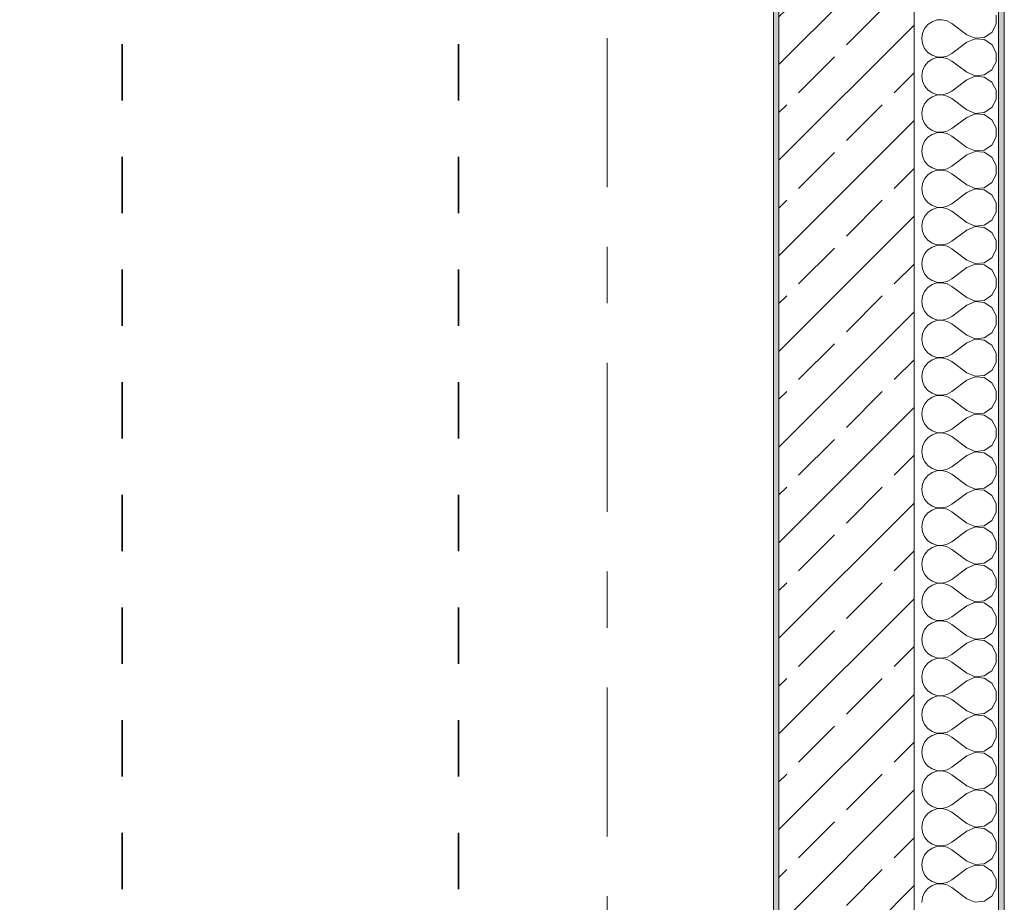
# Model space of a CAD drawing. Header units: metres. Extents: x -3.6 to 84.5, y -11 to 16.8.
# Tile 220 of 228: x 60.7 to 62.4, y 9.5 to 11. Entities that reach past the tile are written whole.
import ezdxf

# ---------------------------------------------------------------- set-up
doc = ezdxf.new("R2010")
doc.units = ezdxf.units.M
doc.header["$MEASUREMENT"] = 0
doc.linetypes.add('Achse', pattern=[0.2, 0.1, -0.05, 0, -0.05])
doc.linetypes.add('Strichlinie doppelt', pattern=[0.546806, 0.264583, -0.105833, 0.070556, -0.105833])
for name, color, linetype in [('155 - Bemaßung_ Beschriftung.Ausbau - Deckenelemente', 7, 'Continuous'), ('451 - Universal.Achsen Raster', 7, 'Continuous'), ('604 - Struktur.Wand Aussen', 7, 'Continuous')]:
    doc.layers.add(name, color=color, linetype=linetype)
doc.styles.add('ERSTELLTER_STIL_2', font='txt')
doc.dimstyles.new('ERSTELLTER_STIL__1', dxfattribs={"dimtxt": 0.1, "dimasz": 0.0532, "dimexe": 0.18, "dimexo": 0.0625, "dimgap": 0, "dimtad": 1, "dimtih": 1, "dimtoh": 1, "dimzin": 0, "dimdsep": 46, "dimtxsty": 'ERSTELLTER_STIL_2', "dimblk": 'ARROWHEAD_2', "dimblk1": 'ARROWHEAD_2', "dimblk2": 'ARROWHEAD_2', "dimcen": 0.09, "dimse1": 1, "dimse2": 1, "dimclrd": 7, "dimclre": 7, "dimclrt": 7, "dimazin": 0, "dimtfac": 1, "dimtdec": 4, "dimtmove": 0, "dimatfit": 3, "dimfxl": 1, "dimtolj": 1, "dimtzin": 0, "dimarcsym": 0})

# ---------------------------------------------------------------- blocks, each defined once
blk = doc.blocks.new('*X4')
at = {"layer": '604 - Struktur.Wand Aussen', "color": 7, "linetype": 'Continuous', "lineweight": 5}
for p, q in [((62.3068, 11.0298), (62.2992, 11.0246)), ((62.3155, 11.0328), (62.3068, 11.0298)), ((62.3247, 11.0332), (62.3155, 11.0328)), ((62.3336, 11.0311), (62.3247, 11.0332)), ((62.3417, 11.0267), (62.3336, 11.0311)), ((62.4207, 11.0252), (62.4207, 11.0415)), ((62.2933, 11.0175), (62.2896, 11.0091)), ((62.2992, 11.0246), (62.2933, 11.0175)), ((62.3684, 11.0067), (62.3417, 11.0267)), ((62.413, 11.0109), (62.4207, 11.0252)), ((62.2896, 11.0091), (62.2884, 11)), ((62.2884, 11), (62.2896, 10.9909)), ((62.3684, 11.0067), (62.3833, 11.0004)), ((62.3833, 10.9996), (62.3684, 10.9933)), ((62.3833, 11.0004), (62.3995, 11.0019)), ((62.3995, 10.9981), (62.3833, 10.9996)), ((62.3995, 11.0019), (62.413, 11.0109)), ((62.413, 10.9891), (62.3995, 10.9981)), ((62.2896, 10.9909), (62.2933, 10.9825)), ((62.2933, 10.9825), (62.2992, 10.9754)), ((62.3684, 10.9933), (62.3417, 10.9733)), ((62.4207, 10.9748), (62.413, 10.9891)), ((62.2992, 10.9754), (62.3068, 10.9702)), ((62.3068, 10.9631), (62.2992, 10.9579)), ((62.3068, 10.9702), (62.3155, 10.9672)), ((62.3155, 10.9661), (62.3068, 10.9631)), ((62.3155, 10.9672), (62.3247, 10.9668)), ((62.3247, 10.9665), (62.3155, 10.9661)), ((62.3247, 10.9668), (62.3336, 10.9689)), ((62.3336, 10.9645), (62.3247, 10.9665)), ((62.3336, 10.9689), (62.3417, 10.9733)), ((62.3417, 10.96), (62.3336, 10.9645)), ((62.3684, 10.94), (62.3417, 10.96)), ((62.4207, 10.9585), (62.4207, 10.9748)), ((62.2896, 10.9424), (62.2884, 10.9333)), ((62.2933, 10.9509), (62.2896, 10.9424)), ((62.2992, 10.9579), (62.2933, 10.9509)), ((62.3995, 10.9352), (62.413, 10.9442)), ((62.413, 10.9442), (62.4207, 10.9585)), ((62.2884, 10.9333), (62.2896, 10.9242)), ((62.3684, 10.9267), (62.3417, 10.9067)), ((62.3684, 10.94), (62.3833, 10.9337)), ((62.3833, 10.933), (62.3684, 10.9267)), ((62.3833, 10.9337), (62.3995, 10.9352)), ((62.3995, 10.9314), (62.3833, 10.933)), ((62.413, 10.9224), (62.3995, 10.9314)), ((62.2896, 10.9242), (62.2933, 10.9158)), ((62.2933, 10.9158), (62.2992, 10.9087)), ((62.2992, 10.9087), (62.3068, 10.9035)), ((62.4207, 10.9081), (62.413, 10.9224)), ((62.4207, 10.8919), (62.4207, 10.9081)), ((62.2992, 10.8913), (62.2933, 10.8842)), ((62.3068, 10.8965), (62.2992, 10.8913)), ((62.3068, 10.9035), (62.3155, 10.9006)), ((62.3155, 10.8994), (62.3068, 10.8965)), ((62.3155, 10.9006), (62.3247, 10.9001)), ((62.3247, 10.8999), (62.3155, 10.8994)), ((62.3247, 10.9001), (62.3336, 10.9022)), ((62.3336, 10.8978), (62.3247, 10.8999)), ((62.3336, 10.9022), (62.3417, 10.9067)), ((62.3417, 10.8933), (62.3336, 10.8978)), ((62.3684, 10.8733), (62.3417, 10.8933)), ((62.413, 10.8776), (62.4207, 10.8919)), ((62.2896, 10.8758), (62.2884, 10.8667)), ((62.2933, 10.8842), (62.2896, 10.8758)), ((62.3684, 10.8733), (62.3833, 10.867)), ((62.3995, 10.8686), (62.413, 10.8776)), ((62.2884, 10.8667), (62.2896, 10.8576)), ((62.2896, 10.8576), (62.2933, 10.8491)), ((62.3684, 10.86), (62.3417, 10.84)), ((62.3833, 10.8663), (62.3684, 10.86)), ((62.3833, 10.867), (62.3995, 10.8686)), ((62.3995, 10.8648), (62.3833, 10.8663)), ((62.413, 10.8558), (62.3995, 10.8648)), ((62.4207, 10.8415), (62.413, 10.8558)), ((62.2933, 10.8491), (62.2992, 10.8421)), ((62.2992, 10.8421), (62.3068, 10.8369)), ((62.3336, 10.8355), (62.3417, 10.84)), ((62.4207, 10.8252), (62.4207, 10.8415)), ((62.2992, 10.8246), (62.2933, 10.8175)), ((62.3068, 10.8298), (62.2992, 10.8246)), ((62.3068, 10.8369), (62.3155, 10.8339)), ((62.3155, 10.8328), (62.3068, 10.8298)), ((62.3155, 10.8339), (62.3247, 10.8335)), ((62.3247, 10.8332), (62.3155, 10.8328)), ((62.3247, 10.8335), (62.3336, 10.8355)), ((62.3336, 10.8311), (62.3247, 10.8332)), ((62.3417, 10.8267), (62.3336, 10.8311)), ((62.3684, 10.8067), (62.3417, 10.8267)), ((62.413, 10.8109), (62.4207, 10.8252)), ((62.2896, 10.8091), (62.2884, 10.8)), ((62.2933, 10.8175), (62.2896, 10.8091)), ((62.3684, 10.8067), (62.3833, 10.8004)), ((62.3995, 10.8019), (62.413, 10.8109)), ((62.2884, 10.8), (62.2896, 10.7909)), ((62.2896, 10.7909), (62.2933, 10.7825)), ((62.3684, 10.7933), (62.3417, 10.7733)), ((62.3833, 10.7996), (62.3684, 10.7933)), ((62.3833, 10.8004), (62.3995, 10.8019)), ((62.3995, 10.7981), (62.3833, 10.7996)), ((62.413, 10.7891), (62.3995, 10.7981)), ((62.4207, 10.7748), (62.413, 10.7891)), ((62.2933, 10.7825), (62.2992, 10.7754)), ((62.2992, 10.7754), (62.3068, 10.7702)), ((62.3068, 10.7702), (62.3155, 10.7672)), ((62.3247, 10.7668), (62.3336, 10.7689)), ((62.3336, 10.7689), (62.3417, 10.7733)), ((62.4207, 10.7585), (62.4207, 10.7748)), ((62.2933, 10.7509), (62.2896, 10.7424)), ((62.2992, 10.7579), (62.2933, 10.7509)), ((62.3068, 10.7631), (62.2992, 10.7579)), ((62.3155, 10.7661), (62.3068, 10.7631)), ((62.3155, 10.7672), (62.3247, 10.7668)), ((62.3247, 10.7665), (62.3155, 10.7661)), ((62.3336, 10.7645), (62.3247, 10.7665)), ((62.3417, 10.76), (62.3336, 10.7645)), ((62.3684, 10.74), (62.3417, 10.76)), ((62.413, 10.7442), (62.4207, 10.7585)), ((62.2896, 10.7424), (62.2884, 10.7333)), ((62.2884, 10.7333), (62.2896, 10.7242)), ((62.3684, 10.74), (62.3833, 10.7337)), ((62.3833, 10.733), (62.3684, 10.7267)), ((62.3833, 10.7337), (62.3995, 10.7352)), ((62.3995, 10.7314), (62.3833, 10.733)), ((62.3995, 10.7352), (62.413, 10.7442)), ((62.2896, 10.7242), (62.2933, 10.7158)), ((62.2933, 10.7158), (62.2992, 10.7087)), ((62.3684, 10.7267), (62.3417, 10.7067)), ((62.413, 10.7224), (62.3995, 10.7314)), ((62.4207, 10.7081), (62.413, 10.7224)), ((62.2992, 10.7087), (62.3068, 10.7035)), ((62.3068, 10.7035), (62.3155, 10.7006)), ((62.3155, 10.6994), (62.3068, 10.6965)), ((62.3155, 10.7006), (62.3247, 10.7001)), ((62.3247, 10.6999), (62.3155, 10.6994)), ((62.3247, 10.7001), (62.3336, 10.7022)), ((62.3336, 10.6978), (62.3247, 10.6999)), ((62.3336, 10.7022), (62.3417, 10.7067)), ((62.3417, 10.6933), (62.3336, 10.6978)), ((62.4207, 10.6919), (62.4207, 10.7081)), ((62.2933, 10.6842), (62.2896, 10.6758)), ((62.2992, 10.6913), (62.2933, 10.6842)), ((62.3068, 10.6965), (62.2992, 10.6913)), ((62.3684, 10.6733), (62.3417, 10.6933)), ((62.413, 10.6776), (62.4207, 10.6919)), ((62.2896, 10.6758), (62.2884, 10.6667)), ((62.2884, 10.6667), (62.2896, 10.6576)), ((62.3684, 10.6733), (62.3833, 10.667)), ((62.3833, 10.6663), (62.3684, 10.66)), ((62.3833, 10.667), (62.3995, 10.6686)), ((62.3995, 10.6648), (62.3833, 10.6663)), ((62.3995, 10.6686), (62.413, 10.6776)), ((62.413, 10.6558), (62.3995, 10.6648)), ((62.2896, 10.6576), (62.2933, 10.6491)), ((62.2933, 10.6491), (62.2992, 10.6421)), ((62.3684, 10.66), (62.3417, 10.64)), ((62.4207, 10.6415), (62.413, 10.6558)), ((62.2992, 10.6421), (62.3068, 10.6369)), ((62.3068, 10.6298), (62.2992, 10.6246)), ((62.3068, 10.6369), (62.3155, 10.6339)), ((62.3155, 10.6328), (62.3068, 10.6298)), ((62.3155, 10.6339), (62.3247, 10.6335)), ((62.3247, 10.6332), (62.3155, 10.6328)), ((62.3247, 10.6335), (62.3336, 10.6355)), ((62.3336, 10.6311), (62.3247, 10.6332)), ((62.3336, 10.6355), (62.3417, 10.64)), ((62.3417, 10.6267), (62.3336, 10.6311)), ((62.4207, 10.6252), (62.4207, 10.6415)), ((62.2933, 10.6175), (62.2896, 10.6091)), ((62.2992, 10.6246), (62.2933, 10.6175)), ((62.3684, 10.6067), (62.3417, 10.6267)), ((62.3995, 10.6019), (62.413, 10.6109)), ((62.413, 10.6109), (62.4207, 10.6252)), ((62.2896, 10.6091), (62.2884, 10.6)), ((62.2884, 10.6), (62.2896, 10.5909)), ((62.3684, 10.5933), (62.3417, 10.5733)), ((62.3684, 10.6067), (62.3833, 10.6004)), ((62.3833, 10.5996), (62.3684, 10.5933)), ((62.3833, 10.6004), (62.3995, 10.6019)), ((62.3995, 10.5981), (62.3833, 10.5996)), ((62.413, 10.5891), (62.3995, 10.5981)), ((62.2896, 10.5909), (62.2933, 10.5825)), ((62.2933, 10.5825), (62.2992, 10.5754)), ((62.2992, 10.5754), (62.3068, 10.5702)), ((62.4207, 10.5748), (62.413, 10.5891)), ((62.2992, 10.5579), (62.2933, 10.5509)), ((62.3068, 10.5631), (62.2992, 10.5579)), ((62.3068, 10.5702), (62.3155, 10.5672)), ((62.3155, 10.5661), (62.3068, 10.5631)), ((62.3155, 10.5672), (62.3247, 10.5668)), ((62.3247, 10.5665), (62.3155, 10.5661)), ((62.3247, 10.5668), (62.3336, 10.5689)), ((62.3336, 10.5645), (62.3247, 10.5665)), ((62.3336, 10.5689), (62.3417, 10.5733)), ((62.3417, 10.56), (62.3336, 10.5645)), ((62.3684, 10.54), (62.3417, 10.56)), ((62.413, 10.5442), (62.4207, 10.5585)), ((62.4207, 10.5585), (62.4207, 10.5748)), ((62.2896, 10.5424), (62.2884, 10.5333)), ((62.2933, 10.5509), (62.2896, 10.5424)), ((62.3995, 10.5352), (62.413, 10.5442)), ((62.2884, 10.5333), (62.2896, 10.5242)), ((62.2896, 10.5242), (62.2933, 10.5158)), ((62.3684, 10.5267), (62.3417, 10.5067)), ((62.3684, 10.54), (62.3833, 10.5337)), ((62.3833, 10.533), (62.3684, 10.5267)), ((62.3833, 10.5337), (62.3995, 10.5352)), ((62.3995, 10.5314), (62.3833, 10.533)), ((62.413, 10.5224), (62.3995, 10.5314)), ((62.2933, 10.5158), (62.2992, 10.5087)), ((62.2992, 10.5087), (62.3068, 10.5035)), ((62.3336, 10.5022), (62.3417, 10.5067)), ((62.4207, 10.5081), (62.413, 10.5224)), ((62.4207, 10.4919), (62.4207, 10.5081)), ((62.2992, 10.4913), (62.2933, 10.4842)), ((62.3068, 10.4965), (62.2992, 10.4913)), ((62.3068, 10.5035), (62.3155, 10.5006)), ((62.3155, 10.4994), (62.3068, 10.4965)), ((62.3155, 10.5006), (62.3247, 10.5001)), ((62.3247, 10.4999), (62.3155, 10.4994)), ((62.3247, 10.5001), (62.3336, 10.5022)), ((62.3336, 10.4978), (62.3247, 10.4999)), ((62.3417, 10.4933), (62.3336, 10.4978)), ((62.3684, 10.4733), (62.3417, 10.4933)), ((62.413, 10.4776), (62.4207, 10.4919)), ((62.2896, 10.4758), (62.2884, 10.4667)), ((62.2933, 10.4842), (62.2896, 10.4758)), ((62.3684, 10.4733), (62.3833, 10.467)), ((62.3995, 10.4686), (62.413, 10.4776)), ((62.2884, 10.4667), (62.2896, 10.4576)), ((62.2896, 10.4576), (62.2933, 10.4491)), ((62.3684, 10.46), (62.3417, 10.44)), ((62.3833, 10.4663), (62.3684, 10.46)), ((62.3833, 10.467), (62.3995, 10.4686)), ((62.3995, 10.4648), (62.3833, 10.4663)), ((62.413, 10.4558), (62.3995, 10.4648)), ((62.4207, 10.4415), (62.413, 10.4558)), ((62.2933, 10.4491), (62.2992, 10.4421)), ((62.2992, 10.4421), (62.3068, 10.4369)), ((62.3068, 10.4369), (62.3155, 10.4339)), ((62.3247, 10.4335), (62.3336, 10.4355)), ((62.3336, 10.4355), (62.3417, 10.44)), ((62.4207, 10.4252), (62.4207, 10.4415)), ((62.2992, 10.4246), (62.2933, 10.4175)), ((62.3068, 10.4298), (62.2992, 10.4246)), ((62.3155, 10.4328), (62.3068, 10.4298)), ((62.3155, 10.4339), (62.3247, 10.4335)), ((62.3247, 10.4332), (62.3155, 10.4328)), ((62.3336, 10.4311), (62.3247, 10.4332)), ((62.3417, 10.4267), (62.3336, 10.4311)), ((62.3684, 10.4067), (62.3417, 10.4267)), ((62.413, 10.4109), (62.4207, 10.4252)), ((62.2896, 10.4091), (62.2884, 10.4)), ((62.2933, 10.4175), (62.2896, 10.4091)), ((62.3684, 10.4067), (62.3833, 10.4004)), ((62.3833, 10.4004), (62.3995, 10.4019)), ((62.3995, 10.4019), (62.413, 10.4109)), ((62.2884, 10.4), (62.2896, 10.3909)), ((62.2896, 10.3909), (62.2933, 10.3825)), ((62.3684, 10.3933), (62.3417, 10.3733)), ((62.3833, 10.3996), (62.3684, 10.3933)), ((62.3995, 10.3981), (62.3833, 10.3996)), ((62.413, 10.3891), (62.3995, 10.3981)), ((62.4207, 10.3748), (62.413, 10.3891)), ((62.2933, 10.3825), (62.2992, 10.3754)), ((62.2992, 10.3754), (62.3068, 10.3702)), ((62.3068, 10.3702), (62.3155, 10.3672)), ((62.3155, 10.3661), (62.3068, 10.3631)), ((62.3155, 10.3672), (62.3247, 10.3668)), ((62.3247, 10.3665), (62.3155, 10.3661)), ((62.3247, 10.3668), (62.3336, 10.3689)), ((62.3336, 10.3645), (62.3247, 10.3665)), ((62.3336, 10.3689), (62.3417, 10.3733)), ((62.4207, 10.3585), (62.4207, 10.3748)), ((62.2933, 10.3509), (62.2896, 10.3424)), ((62.2992, 10.3579), (62.2933, 10.3509)), ((62.3068, 10.3631), (62.2992, 10.3579)), ((62.3417, 10.36), (62.3336, 10.3645)), ((62.3684, 10.34), (62.3417, 10.36)), ((62.413, 10.3442), (62.4207, 10.3585)), ((62.2896, 10.3424), (62.2884, 10.3333)), ((62.2884, 10.3333), (62.2896, 10.3242)), ((62.3684, 10.34), (62.3833, 10.3337)), ((62.3833, 10.333), (62.3684, 10.3267)), ((62.3833, 10.3337), (62.3995, 10.3352)), ((62.3995, 10.3314), (62.3833, 10.333)), ((62.3995, 10.3352), (62.413, 10.3442)), ((62.413, 10.3224), (62.3995, 10.3314)), ((62.2896, 10.3242), (62.2933, 10.3158)), ((62.2933, 10.3158), (62.2992, 10.3087)), ((62.3684, 10.3267), (62.3417, 10.3067)), ((62.4207, 10.3081), (62.413, 10.3224)), ((62.2992, 10.3087), (62.3068, 10.3035)), ((62.3068, 10.2965), (62.2992, 10.2913)), ((62.3068, 10.3035), (62.3155, 10.3006)), ((62.3155, 10.2994), (62.3068, 10.2965)), ((62.3155, 10.3006), (62.3247, 10.3001)), ((62.3247, 10.2999), (62.3155, 10.2994)), ((62.3247, 10.3001), (62.3336, 10.3022)), ((62.3336, 10.2978), (62.3247, 10.2999)), ((62.3336, 10.3022), (62.3417, 10.3067)), ((62.3417, 10.2933), (62.3336, 10.2978)), ((62.4207, 10.2919), (62.4207, 10.3081)), ((62.2933, 10.2842), (62.2896, 10.2758)), ((62.2992, 10.2913), (62.2933, 10.2842)), ((62.3684, 10.2733), (62.3417, 10.2933)), ((62.413, 10.2776), (62.4207, 10.2919)), ((62.2896, 10.2758), (62.2884, 10.2667)), ((62.2884, 10.2667), (62.2896, 10.2576)), ((62.3684, 10.2733), (62.3833, 10.267)), ((62.3833, 10.2663), (62.3684, 10.26)), ((62.3833, 10.267), (62.3995, 10.2686)), ((62.3995, 10.2648), (62.3833, 10.2663)), ((62.3995, 10.2686), (62.413, 10.2776)), ((62.413, 10.2558), (62.3995, 10.2648)), ((62.2896, 10.2576), (62.2933, 10.2491)), ((62.2933, 10.2491), (62.2992, 10.2421)), ((62.3684, 10.26), (62.3417, 10.24)), ((62.4207, 10.2415), (62.413, 10.2558)), ((62.2992, 10.2421), (62.3068, 10.2369)), ((62.3068, 10.2298), (62.2992, 10.2246)), ((62.3068, 10.2369), (62.3155, 10.2339)), ((62.3155, 10.2328), (62.3068, 10.2298)), ((62.3155, 10.2339), (62.3247, 10.2335)), ((62.3247, 10.2332), (62.3155, 10.2328)), ((62.3247, 10.2335), (62.3336, 10.2355)), ((62.3336, 10.2311), (62.3247, 10.2332)), ((62.3336, 10.2355), (62.3417, 10.24)), ((62.3417, 10.2267), (62.3336, 10.2311)), ((62.3684, 10.2067), (62.3417, 10.2267)), ((62.4207, 10.2252), (62.4207, 10.2415)), ((62.2896, 10.2091), (62.2884, 10.2)), ((62.2933, 10.2175), (62.2896, 10.2091)), ((62.2992, 10.2246), (62.2933, 10.2175)), ((62.3995, 10.2019), (62.413, 10.2109)), ((62.413, 10.2109), (62.4207, 10.2252)), ((62.2884, 10.2), (62.2896, 10.1909)), ((62.2896, 10.1909), (62.2933, 10.1825)), ((62.3684, 10.1933), (62.3417, 10.1733)), ((62.3684, 10.2067), (62.3833, 10.2004)), ((62.3833, 10.1996), (62.3684, 10.1933)), ((62.3833, 10.2004), (62.3995, 10.2019)), ((62.3995, 10.1981), (62.3833, 10.1996)), ((62.413, 10.1891), (62.3995, 10.1981)), ((62.2933, 10.1825), (62.2992, 10.1754)), ((62.2992, 10.1754), (62.3068, 10.1702)), ((62.3336, 10.1689), (62.3417, 10.1733)), ((62.4207, 10.1748), (62.413, 10.1891)), ((62.4207, 10.1585), (62.4207, 10.1748)), ((62.2992, 10.1579), (62.2933, 10.1509)), ((62.3068, 10.1631), (62.2992, 10.1579)), ((62.3068, 10.1702), (62.3155, 10.1672)), ((62.3155, 10.1661), (62.3068, 10.1631)), ((62.3155, 10.1672), (62.3247, 10.1668)), ((62.3247, 10.1665), (62.3155, 10.1661)), ((62.3247, 10.1668), (62.3336, 10.1689)), ((62.3336, 10.1645), (62.3247, 10.1665)), ((62.3417, 10.16), (62.3336, 10.1645)), ((62.3684, 10.14), (62.3417, 10.16)), ((62.413, 10.1442), (62.4207, 10.1585)), ((62.2896, 10.1424), (62.2884, 10.1333)), ((62.2933, 10.1509), (62.2896, 10.1424)), ((62.3684, 10.14), (62.3833, 10.1337)), ((62.3995, 10.1352), (62.413, 10.1442)), ((62.2884, 10.1333), (62.2896, 10.1242)), ((62.2896, 10.1242), (62.2933, 10.1158)), ((62.3684, 10.1267), (62.3417, 10.1067)), ((62.3833, 10.133), (62.3684, 10.1267)), ((62.3833, 10.1337), (62.3995, 10.1352)), ((62.3995, 10.1314), (62.3833, 10.133)), ((62.413, 10.1224), (62.3995, 10.1314)), ((62.4207, 10.1081), (62.413, 10.1224)), ((62.2933, 10.1158), (62.2992, 10.1087)), ((62.2992, 10.1087), (62.3068, 10.1035)), ((62.3068, 10.1035), (62.3155, 10.1006)), ((62.3336, 10.1022), (62.3417, 10.1067)), ((62.4207, 10.0919), (62.4207, 10.1081)), ((62.2992, 10.0913), (62.2933, 10.0842)), ((62.3068, 10.0965), (62.2992, 10.0913)), ((62.3155, 10.0994), (62.3068, 10.0965)), ((62.3155, 10.1006), (62.3247, 10.1001)), ((62.3247, 10.0999), (62.3155, 10.0994)), ((62.3247, 10.1001), (62.3336, 10.1022)), ((62.3336, 10.0978), (62.3247, 10.0999)), ((62.3417, 10.0933), (62.3336, 10.0978)), ((62.3684, 10.0733), (62.3417, 10.0933)), ((62.413, 10.0776), (62.4207, 10.0919)), ((62.2896, 10.0758), (62.2884, 10.0667)), ((62.2933, 10.0842), (62.2896, 10.0758)), ((62.3684, 10.0733), (62.3833, 10.067)), ((62.3833, 10.067), (62.3995, 10.0686)), ((62.3995, 10.0686), (62.413, 10.0776)), ((62.2884, 10.0667), (62.2896, 10.0576)), ((62.2896, 10.0576), (62.2933, 10.0491)), ((62.3684, 10.06), (62.3417, 10.04)), ((62.3833, 10.0663), (62.3684, 10.06)), ((62.3995, 10.0648), (62.3833, 10.0663)), ((62.413, 10.0558), (62.3995, 10.0648)), ((62.4207, 10.0415), (62.413, 10.0558)), ((62.2933, 10.0491), (62.2992, 10.0421)), ((62.2992, 10.0421), (62.3068, 10.0369)), ((62.3068, 10.0369), (62.3155, 10.0339)), ((62.3155, 10.0339), (62.3247, 10.0335)), ((62.3247, 10.0335), (62.3336, 10.0355)), ((62.3336, 10.0355), (62.3417, 10.04)), ((62.4207, 10.0252), (62.4207, 10.0415)), ((62.2933, 10.0175), (62.2896, 10.0091)), ((62.2992, 10.0246), (62.2933, 10.0175)), ((62.3068, 10.0298), (62.2992, 10.0246)), ((62.3155, 10.0328), (62.3068, 10.0298)), ((62.3247, 10.0332), (62.3155, 10.0328)), ((62.3336, 10.0311), (62.3247, 10.0332)), ((62.3417, 10.0267), (62.3336, 10.0311)), ((62.3684, 10.0067), (62.3417, 10.0267)), ((62.413, 10.0109), (62.4207, 10.0252)), ((62.2896, 10.0091), (62.2884, 10)), ((62.2884, 10), (62.2896, 9.9909)), ((62.3684, 10.0067), (62.3833, 10.0004)), ((62.3833, 9.9996), (62.3684, 9.9933)), ((62.3833, 10.0004), (62.3995, 10.0019)), ((62.3995, 9.9981), (62.3833, 9.9996)), ((62.3995, 10.0019), (62.413, 10.0109)), ((62.2896, 9.9909), (62.2933, 9.9825)), ((62.2933, 9.9825), (62.2992, 9.9754)), ((62.3684, 9.9933), (62.3417, 9.9733)), ((62.413, 9.9891), (62.3995, 9.9981)), ((62.4207, 9.9748), (62.413, 9.9891)), ((62.2992, 9.9754), (62.3068, 9.9702)), ((62.3068, 9.9702), (62.3155, 9.9672)), ((62.3155, 9.9661), (62.3068, 9.9631)), ((62.3155, 9.9672), (62.3247, 9.9668)), ((62.3247, 9.9665), (62.3155, 9.9661)), ((62.3247, 9.9668), (62.3336, 9.9689)), ((62.3336, 9.9645), (62.3247, 9.9665)), ((62.3336, 9.9689), (62.3417, 9.9733)), ((62.3417, 9.96), (62.3336, 9.9645)), ((62.4207, 9.9585), (62.4207, 9.9748)), ((62.2933, 9.9509), (62.2896, 9.9424)), ((62.2992, 9.9579), (62.2933, 9.9509)), ((62.3068, 9.9631), (62.2992, 9.9579)), ((62.3684, 9.94), (62.3417, 9.96)), ((62.413, 9.9442), (62.4207, 9.9585)), ((62.2896, 9.9424), (62.2884, 9.9333)), ((62.2884, 9.9333), (62.2896, 9.9242)), ((62.3684, 9.94), (62.3833, 9.9337)), ((62.3833, 9.933), (62.3684, 9.9267)), ((62.3833, 9.9337), (62.3995, 9.9352)), ((62.3995, 9.9314), (62.3833, 9.933)), ((62.3995, 9.9352), (62.413, 9.9442)), ((62.413, 9.9224), (62.3995, 9.9314)), ((62.2896, 9.9242), (62.2933, 9.9158)), ((62.2933, 9.9158), (62.2992, 9.9087)), ((62.3684, 9.9267), (62.3417, 9.9067)), ((62.4207, 9.9081), (62.413, 9.9224)), ((62.2992, 9.9087), (62.3068, 9.9035)), ((62.3068, 9.8965), (62.2992, 9.8913)), ((62.3068, 9.9035), (62.3155, 9.9006)), ((62.3155, 9.8994), (62.3068, 9.8965)), ((62.3155, 9.9006), (62.3247, 9.9001)), ((62.3247, 9.8999), (62.3155, 9.8994)), ((62.3247, 9.9001), (62.3336, 9.9022)), ((62.3336, 9.8978), (62.3247, 9.8999)), ((62.3336, 9.9022), (62.3417, 9.9067)), ((62.3417, 9.8933), (62.3336, 9.8978)), ((62.4207, 9.8919), (62.4207, 9.9081)), ((62.2933, 9.8842), (62.2896, 9.8758)), ((62.2992, 9.8913), (62.2933, 9.8842)), ((62.3684, 9.8733), (62.3417, 9.8933)), ((62.3995, 9.8686), (62.413, 9.8776)), ((62.413, 9.8776), (62.4207, 9.8919)), ((62.2896, 9.8758), (62.2884, 9.8667)), ((62.2884, 9.8667), (62.2896, 9.8576)), ((62.3684, 9.86), (62.3417, 9.84)), ((62.3684, 9.8733), (62.3833, 9.867)), ((62.3833, 9.8663), (62.3684, 9.86)), ((62.3833, 9.867), (62.3995, 9.8686)), ((62.3995, 9.8648), (62.3833, 9.8663)), ((62.413, 9.8558), (62.3995, 9.8648)), ((62.2896, 9.8576), (62.2933, 9.8491)), ((62.2933, 9.8491), (62.2992, 9.8421)), ((62.2992, 9.8421), (62.3068, 9.8369)), ((62.4207, 9.8415), (62.413, 9.8558)), ((62.4207, 9.8252), (62.4207, 9.8415)), ((62.2992, 9.8246), (62.2933, 9.8175)), ((62.3068, 9.8298), (62.2992, 9.8246)), ((62.3068, 9.8369), (62.3155, 9.8339)), ((62.3155, 9.8328), (62.3068, 9.8298)), ((62.3155, 9.8339), (62.3247, 9.8335)), ((62.3247, 9.8332), (62.3155, 9.8328)), ((62.3247, 9.8335), (62.3336, 9.8355)), ((62.3336, 9.8311), (62.3247, 9.8332)), ((62.3336, 9.8355), (62.3417, 9.84)), ((62.3417, 9.8267), (62.3336, 9.8311)), ((62.3684, 9.8067), (62.3417, 9.8267)), ((62.413, 9.8109), (62.4207, 9.8252)), ((62.2896, 9.8091), (62.2884, 9.8)), ((62.2933, 9.8175), (62.2896, 9.8091)), ((62.3684, 9.8067), (62.3833, 9.8004)), ((62.3995, 9.8019), (62.413, 9.8109)), ((62.2884, 9.8), (62.2896, 9.7909)), ((62.2896, 9.7909), (62.2933, 9.7825)), ((62.3684, 9.7933), (62.3417, 9.7733)), ((62.3833, 9.7996), (62.3684, 9.7933)), ((62.3833, 9.8004), (62.3995, 9.8019)), ((62.3995, 9.7981), (62.3833, 9.7996)), ((62.413, 9.7891), (62.3995, 9.7981)), ((62.4207, 9.7748), (62.413, 9.7891)), ((62.2933, 9.7825), (62.2992, 9.7754)), ((62.2992, 9.7754), (62.3068, 9.7702)), ((62.3336, 9.7689), (62.3417, 9.7733)), ((62.4207, 9.7585), (62.4207, 9.7748)), ((62.2992, 9.7579), (62.2933, 9.7509)), ((62.3068, 9.7631), (62.2992, 9.7579)), ((62.3068, 9.7702), (62.3155, 9.7672)), ((62.3155, 9.7661), (62.3068, 9.7631)), ((62.3155, 9.7672), (62.3247, 9.7668)), ((62.3247, 9.7665), (62.3155, 9.7661)), ((62.3247, 9.7668), (62.3336, 9.7689)), ((62.3336, 9.7645), (62.3247, 9.7665)), ((62.3417, 9.76), (62.3336, 9.7645)), ((62.3684, 9.74), (62.3417, 9.76)), ((62.413, 9.7442), (62.4207, 9.7585)), ((62.2896, 9.7424), (62.2884, 9.7333)), ((62.2933, 9.7509), (62.2896, 9.7424)), ((62.3684, 9.74), (62.3833, 9.7337)), ((62.3995, 9.7352), (62.413, 9.7442)), ((62.2884, 9.7333), (62.2896, 9.7242)), ((62.2896, 9.7242), (62.2933, 9.7158)), ((62.3684, 9.7267), (62.3417, 9.7067)), ((62.3833, 9.733), (62.3684, 9.7267)), ((62.3833, 9.7337), (62.3995, 9.7352)), ((62.3995, 9.7314), (62.3833, 9.733)), ((62.413, 9.7224), (62.3995, 9.7314)), ((62.4207, 9.7081), (62.413, 9.7224)), ((62.2933, 9.7158), (62.2992, 9.7087)), ((62.2992, 9.7087), (62.3068, 9.7035)), ((62.3068, 9.7035), (62.3155, 9.7006)), ((62.3247, 9.7001), (62.3336, 9.7022)), ((62.3336, 9.7022), (62.3417, 9.7067)), ((62.4207, 9.6919), (62.4207, 9.7081)), ((62.2933, 9.6842), (62.2896, 9.6758)), ((62.2992, 9.6913), (62.2933, 9.6842)), ((62.3068, 9.6965), (62.2992, 9.6913)), ((62.3155, 9.6994), (62.3068, 9.6965)), ((62.3155, 9.7006), (62.3247, 9.7001)), ((62.3247, 9.6999), (62.3155, 9.6994)), ((62.3336, 9.6978), (62.3247, 9.6999)), ((62.3417, 9.6933), (62.3336, 9.6978)), ((62.3684, 9.6733), (62.3417, 9.6933)), ((62.413, 9.6776), (62.4207, 9.6919)), ((62.2896, 9.6758), (62.2884, 9.6667)), ((62.2884, 9.6667), (62.2896, 9.6576)), ((62.3684, 9.6733), (62.3833, 9.667)), ((62.3833, 9.6663), (62.3684, 9.66)), ((62.3833, 9.667), (62.3995, 9.6686)), ((62.3995, 9.6648), (62.3833, 9.6663)), ((62.3995, 9.6686), (62.413, 9.6776)), ((62.2896, 9.6576), (62.2933, 9.6491)), ((62.2933, 9.6491), (62.2992, 9.6421)), ((62.3684, 9.66), (62.3417, 9.64)), ((62.413, 9.6558), (62.3995, 9.6648)), ((62.4207, 9.6415), (62.413, 9.6558)), ((62.2992, 9.6421), (62.3068, 9.6369)), ((62.3068, 9.6369), (62.3155, 9.6339)), ((62.3155, 9.6328), (62.3068, 9.6298)), ((62.3155, 9.6339), (62.3247, 9.6335)), ((62.3247, 9.6332), (62.3155, 9.6328)), ((62.3247, 9.6335), (62.3336, 9.6355)), ((62.3336, 9.6311), (62.3247, 9.6332)), ((62.3336, 9.6355), (62.3417, 9.64)), ((62.4207, 9.6252), (62.4207, 9.6415)), ((62.2933, 9.6175), (62.2896, 9.6091)), ((62.2992, 9.6246), (62.2933, 9.6175)), ((62.3068, 9.6298), (62.2992, 9.6246)), ((62.3417, 9.6267), (62.3336, 9.6311)), ((62.3684, 9.6067), (62.3417, 9.6267)), ((62.413, 9.6109), (62.4207, 9.6252)), ((62.2896, 9.6091), (62.2884, 9.6)), ((62.2884, 9.6), (62.2896, 9.5909)), ((62.3684, 9.6067), (62.3833, 9.6004)), ((62.3833, 9.5996), (62.3684, 9.5933)), ((62.3833, 9.6004), (62.3995, 9.6019)), ((62.3995, 9.5981), (62.3833, 9.5996)), ((62.3995, 9.6019), (62.413, 9.6109)), ((62.413, 9.5891), (62.3995, 9.5981)), ((62.2896, 9.5909), (62.2933, 9.5825)), ((62.2933, 9.5825), (62.2992, 9.5754)), ((62.3684, 9.5933), (62.3417, 9.5733)), ((62.4207, 9.5748), (62.413, 9.5891)), ((62.2992, 9.5754), (62.3068, 9.5702)), ((62.3068, 9.5631), (62.2992, 9.5579)), ((62.3068, 9.5702), (62.3155, 9.5672)), ((62.3155, 9.5661), (62.3068, 9.5631)), ((62.3155, 9.5672), (62.3247, 9.5668)), ((62.3247, 9.5665), (62.3155, 9.5661)), ((62.3247, 9.5668), (62.3336, 9.5689)), ((62.3336, 9.5645), (62.3247, 9.5665)), ((62.3336, 9.5689), (62.3417, 9.5733)), ((62.3417, 9.56), (62.3336, 9.5645)), ((62.4207, 9.5585), (62.4207, 9.5748)), ((62.2933, 9.5509), (62.2896, 9.5424)), ((62.2992, 9.5579), (62.2933, 9.5509)), ((62.3684, 9.54), (62.3417, 9.56)), ((62.3995, 9.5352), (62.413, 9.5442)), ((62.413, 9.5442), (62.4207, 9.5585)), ((62.2896, 9.5424), (62.2884, 9.5333)), ((62.2884, 9.5333), (62.2896, 9.5242)), ((62.3684, 9.5267), (62.3417, 9.5067)), ((62.3684, 9.54), (62.3833, 9.5337)), ((62.3833, 9.533), (62.3684, 9.5267)), ((62.3833, 9.5337), (62.3995, 9.5352)), ((62.3995, 9.5314), (62.3833, 9.533)), ((62.413, 9.5224), (62.3995, 9.5314)), ((62.2896, 9.5242), (62.2933, 9.5158)), ((62.2933, 9.5158), (62.2992, 9.5087)), ((62.4207, 9.5081), (62.413, 9.5224)), ((62.2992, 9.5087), (62.3068, 9.5035)), ((62.3068, 9.4965), (62.2992, 9.4913)), ((62.3068, 9.5035), (62.3155, 9.5006)), ((62.3155, 9.4994), (62.3068, 9.4965)), ((62.3155, 9.5006), (62.3247, 9.5001)), ((62.3247, 9.4999), (62.3155, 9.4994)), ((62.3247, 9.5001), (62.3336, 9.5022)), ((62.3336, 9.4978), (62.3247, 9.4999)), ((62.3336, 9.5022), (62.3417, 9.5067)), ((62.3417, 9.4933), (62.3336, 9.4978)), ((62.3684, 9.4733), (62.3417, 9.4933)), ((62.413, 9.4776), (62.4207, 9.4919)), ((62.4207, 9.4919), (62.4207, 9.5081)), ((62.2896, 9.4758), (62.2884, 9.4667)), ((62.2933, 9.4842), (62.2896, 9.4758)), ((62.2992, 9.4913), (62.2933, 9.4842)), ((62.3995, 9.4686), (62.413, 9.4776)), ((62.3684, 9.4733), (62.3833, 9.467)), ((62.3833, 9.467), (62.3995, 9.4686))]:
    blk.add_line(p, q, dxfattribs=at)
blk = doc.blocks.new('*D130')
at = {"layer": '155 - Bemaßung_ Beschriftung.Ausbau - Deckenelemente', "color": 7, "linetype": 'Continuous', "lineweight": 5}
for p, q in [((60.279, 8.8575), (60.279, 8.9625)), ((60.869, 8.8575), (60.869, 8.9625)), ((60.2992, 8.945), (60.2588, 8.875)), ((60.8892, 8.945), (60.8488, 8.875)), ((60.279, 8.91), (60.869, 8.91))]:
    blk.add_line(p, q, dxfattribs=at)
at = {"layer": '155 - Bemaßung_ Beschriftung.Ausbau - Deckenelemente', "color": 7, "lineweight": 5, "insert": (60.4981, 8.93), "char_height": 0.1, "attachment_point": 7, "style": 'ERSTELLTER_STIL_2'}
blk.add_mtext('\\A1;{\\pql;\\fArial|b0|i0|c0|p38;59}', dxfattribs=at)
blk = doc.blocks.new('ARROWHEAD_2')
at = {"color": 0, "linetype": 'Continuous', "lineweight": 0}
for p, q in [((-0.378, -0.655), (0.378, 0.655)), ((0, 0), (-1, 0))]:
    blk.add_line(p, q, dxfattribs=at)
blk = doc.blocks.new('*D131')
at = {"layer": '155 - Bemaßung_ Beschriftung.Ausbau - Deckenelemente', "color": 7, "linetype": 'Continuous', "lineweight": 5}
for p, q in [((60.869, 8.8575), (60.869, 8.9625)), ((61.466, 8.8575), (61.466, 8.9625)), ((60.8892, 8.945), (60.8488, 8.875)), ((61.4862, 8.945), (61.4458, 8.875)), ((60.869, 8.91), (61.466, 8.91))]:
    blk.add_line(p, q, dxfattribs=at)
at = {"layer": '155 - Bemaßung_ Beschriftung.Ausbau - Deckenelemente', "color": 7, "lineweight": 5, "insert": (61.0666, 8.9283), "char_height": 0.1, "attachment_point": 7, "style": 'ERSTELLTER_STIL_2'}
blk.add_mtext('\\A1;{\\pql;\\fArial|b0|i0|c0|p38;59\\fArial|b0|i0|c0|p38;\\A1{\\H.66x;\\S7^  ;}}', dxfattribs=at)
blk = doc.blocks.new('*D132')
at = {"layer": '155 - Bemaßung_ Beschriftung.Ausbau - Deckenelemente', "color": 7, "linetype": 'Continuous', "lineweight": 5}
for p, q in [((61.466, 8.8575), (61.466, 8.9625)), ((62.025, 8.8575), (62.025, 8.9625)), ((61.4862, 8.945), (61.4458, 8.875)), ((62.0048, 8.875), (62.0452, 8.945)), ((61.466, 8.91), (62.025, 8.91)), ((62.025, 8.91), (62.0593, 8.91))]:
    blk.add_line(p, q, dxfattribs=at)
at = {"layer": '155 - Bemaßung_ Beschriftung.Ausbau - Deckenelemente', "color": 7, "lineweight": 5, "insert": (61.6446, 8.9283), "char_height": 0.1, "attachment_point": 7, "style": 'ERSTELLTER_STIL_2'}
blk.add_mtext('\\A1;{\\pql;\\fArial|b0|i0|c0|p38;55\\fArial|b0|i0|c0|p38;\\A1{\\H.66x;\\S9^  ;}}', dxfattribs=at)

msp = doc.modelspace()

# ---------------------------------------------------------------- hatches: boundary and pattern name
at = {"layer": '604 - Struktur.Wand Aussen', "linetype": 'Continuous', "lineweight": 0, "true_color": 0x000000}
h = msp.add_hatch(dxfattribs=at)
h.set_pattern_fill('Verputz_0001', color=18, style=0, pattern_type=2)
h.set_pattern_definition([(0, (0, 0), (0, 0.08660254), [0, -0.05]), (0, (0.025, 0.0433), (0, 0.08660254), [0, -0.05])])
h.paths.add_polyline_path([(62.425, 7.935), (62.435, 7.935), (62.435, 13.845), (62.425, 13.845)])
h = msp.add_hatch(dxfattribs=at)
h.set_pattern_fill('Beton__Stahlbeton_0001', color=18, style=0, pattern_type=2)
h.set_pattern_definition([(45, (0, 0), (-0.08485281, 0.08485281), []), (45, (-0.04243, 0.04243), (-0.08485281, 0.08485281), [0.09, -0.03])])
h.paths.add_polyline_path([(62.035, 7.935), (62.085, 7.935), (62.155, 7.935), (62.275, 7.935), (62.275, 13.455), (62.035, 13.455)])
h = msp.add_hatch(dxfattribs=at)
h.set_pattern_fill('Gips_0001', color=18, style=0, pattern_type=2)
h.set_pattern_definition([(45, (0, 0), (-0.01767767, 0.01767767), [0, -0.025])])
h.paths.add_polyline_path([(62.025, 12.99), (62.025, 8.51), (62.035, 8.51), (62.035, 12.99)])

# ---------------------------------------------------------------- linework, layer by layer
at = {"layer": '155 - Bemaßung_ Beschriftung.Ausbau - Deckenelemente', "color": 7, "linetype": 'Achse', "lineweight": 35}
for p, q in [((60.869, 12.99), (60.869, 8.51)), ((61.466, 12.99), (61.466, 8.51))]:
    msp.add_line(p, q, dxfattribs=at)
at = {"layer": '451 - Universal.Achsen Raster', "color": 160, "linetype": 'Strichlinie doppelt', "lineweight": 9, "true_color": 0x3232ff}
msp.add_line((61.73, -10.585), (61.73, 16.355), dxfattribs=at)
at = {"layer": '604 - Struktur.Wand Aussen', "color": 7, "linetype": 'Continuous', "lineweight": 5}
msp.add_line((62.425, 7.935), (62.425, 13.705), dxfattribs=at)
at = {"layer": '604 - Struktur.Wand Aussen', "color": 7, "linetype": 'Continuous', "lineweight": 13}
for p, q in [((62.275, 7.935), (62.275, 13.455)), ((62.035, 12.99), (62.035, 8.51))]:
    msp.add_line(p, q, dxfattribs=at)
at = {"layer": '604 - Struktur.Wand Aussen', "color": 7, "linetype": 'Continuous', "lineweight": 5, "flags": 128}
for points in [[(62.435, 7.935), (62.435, 13.845)], [(62.025, 12.99), (62.025, 8.51)]]:
    msp.add_lwpolyline(points, dxfattribs=at)

# ---------------------------------------------------------------- block references
at = {"layer": '604 - Struktur.Wand Aussen', "color": 7, "lineweight": 18}
msp.add_blockref('*X4', (0, 0), dxfattribs=at)

# ---------------------------------------------------------------- dimensions: what is measured, and where the dimension line sits
at = {"layer": '155 - Bemaßung_ Beschriftung.Ausbau - Deckenelemente', "color": 7, "linetype": 'Continuous', "lineweight": 5}
for base, p1, p2, picture, middle in [((60.869, 8.91), (60.279, 12.99), (60.869, 12.99), '*D130', (60.5744, 8.98)), ((61.466, 8.91), (60.869, 12.99), (61.466, 12.99), '*D131', (61.2779, 8.98)), ((62.025, 8.91), (61.466, 12.99), (62.025, 12.99), '*D132', (61.8559, 8.98))]:
    dim = msp.add_linear_dim(base=base, p1=p1, p2=p2, dimstyle='ERSTELLTER_STIL__1', dxfattribs=at)
    dim.commit()
    dim.dimension.update_dxf_attribs({"geometry": picture, "text_midpoint": middle, "dimtype": 160})

doc.saveas('drawing.dxf')
